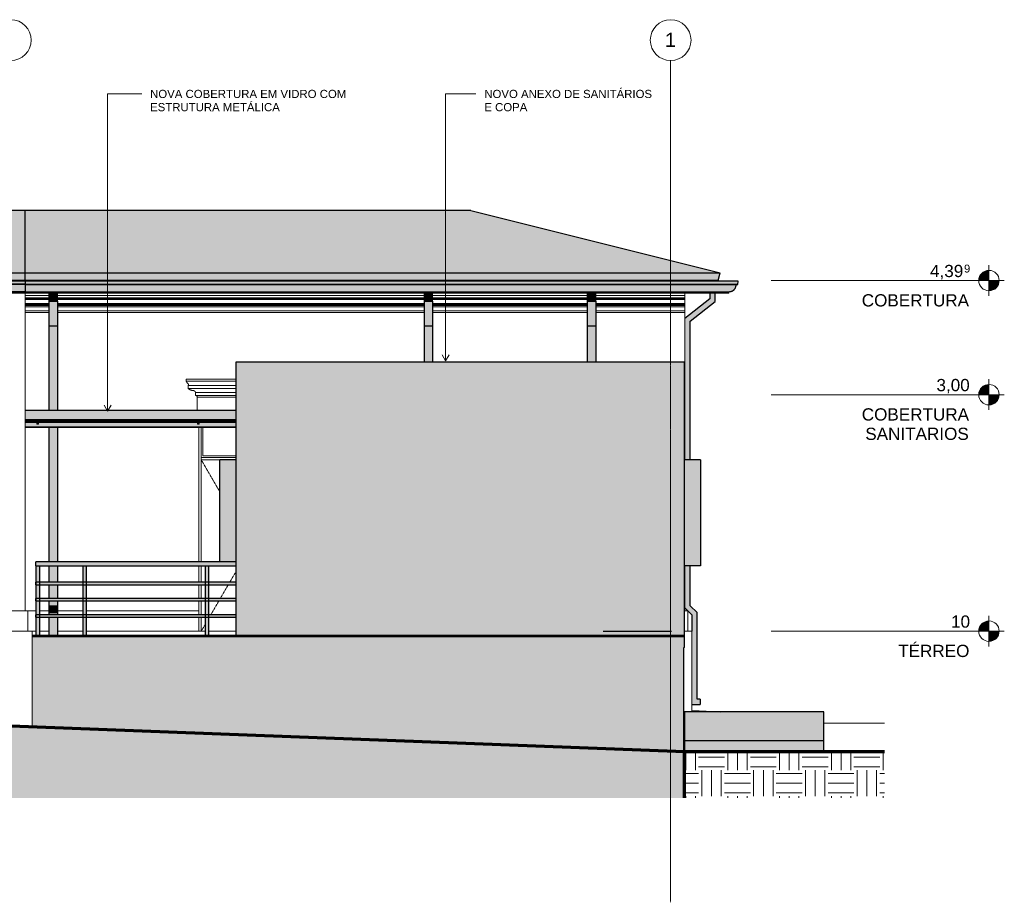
# Model space of a CAD drawing. Header units: millimetres. Extents: x -5998 to 66929, y -2295 to 9220.
# Tile 19 of 29: x 21914 to 33987, y -2295 to 8528. Entities that reach past the tile are written whole.
import ezdxf

# ---------------------------------------------------------------- set-up
doc = ezdxf.new("R2010")
doc.units = ezdxf.units.MM
doc.linetypes.add('_Tracejado pequeno', pattern=[2.25, 1.5, -0.75])
doc.linetypes.add('_Traço - ponto', pattern=[16, 12, -2, 0, -2])
for name, color, linetype, lineweight in [('A-DETL', 90, 'Continuous', 25), ('A-DOOR', 31, 'Continuous', 18), ('A-DOOR-HDLN', 31, '_Tracejado pequeno', 18), ('A-FLOR', 192, 'Continuous', 25), ('A-FLOR-HRAL', 11, 'Continuous', 25), ('A-FLOR-LEVL', 51, 'Continuous', 9), ('A-FLOR-PATT', 8, 'Continuous', 25), ('A-GENM', 13, 'Continuous', 18), ('A-GLAZ', 151, 'Continuous', 18), ('A-GLAZ-CURT', 52, 'Continuous', 25), ('A-GLAZ-CWMG', 51, 'Continuous', 25), ('A-ROOF', 132, 'Continuous', 25), ('A-ROOF-OTLN', 132, 'Continuous', 18), ('A-ROOF-PATT', 132, 'Continuous', 25), ('A-WALL', 113, 'Continuous', 18), ('A-WALL-PATT', 111, 'Continuous', 25), ('G-ANNO-TEXT', 231, 'Continuous', 9), ('S-GRID', 1, 'Continuous', 9), ('S-GRID-IDEN', 1, 'Continuous', 9)]:
    doc.layers.add(name, color=color, linetype=linetype, lineweight=lineweight)
doc.styles.add('Arial', font='arial.ttf', dxfattribs={"height": 150})
doc.styles.add('Arial_1', font='arial.ttf', dxfattribs={"height": 97.483633})
doc.styles.add('Arial_2', font='arial.ttf', dxfattribs={"height": 175})
doc.styles.add('Arial_3', font='arial.ttf', dxfattribs={"height": 100})
pattern_1 = [(0, (11188.6, 0), (317.5, 317.5), [317.5, -317.5]), (0, (11188.6, 119.06), (317.5, 317.5), [317.5, -317.5]), (0, (11188.6, 238.12), (317.5, 317.5), [317.5, -317.5]), (90, (11228.27, 277.8), (-317.5, 317.5), [317.5, -317.5]), (90, (11347.34, 277.8), (-317.5, 317.5), [317.5, -317.5]), (90, (11466.4, 277.8), (-317.5, 317.5), [317.5, -317.5])]

# ---------------------------------------------------------------- blocks, each defined once
blk = doc.blocks.new('porta dupla - P01 - 1_28 x 2_60 m-4336729-ELEVAÇÃO 3 - MANTER _ CONSTRUIR')
at = {"layer": 'A-DOOR'}
for p, q in [((24141, 1880), (24141, 3530)), ((24161, 3530), (24161, 3180)), ((24566, 3160), (24141, 3160)), ((24566, 3180), (24161, 3180)), ((24141, 3130), (24368, 3130)), ((24141, 1630), (24141, 1830)), ((24141, 1430), (24141, 1600)), ((24141, 1230), (24141, 1400)), ((24141, 1030), (24141, 1200))]:
    blk.add_line(p, q, dxfattribs=at)
at = {"layer": 'A-DOOR-HDLN'}
for p, q in [((24141, 3130), (24368, 3130)), ((24141, 3130), (24368, 2739)), ((24566, 1761), (24490, 1630)), ((24472, 1600), (24373, 1430)), ((24356, 1400), (24257, 1230)), ((24191, 1116), (24141, 1030)), ((24240, 1200), (24231, 1185))]:
    blk.add_line(p, q, dxfattribs=at)
blk = doc.blocks.new('Janela branca translucida - JN2 - Janela branca translucida-4332272-ELEVAÇÃO 3 - MANTER _ CONSTRUIR')
at = {"layer": 'A-GLAZ', "lineweight": 25}
blk.add_hatch(color=9, dxfattribs=at).paths.add_polyline_path([(30112, 1830), (30263, 1830), (30263, 3130), (30066, 3130), (30066, 1830)], flags=0)
at = {"layer": 'A-GLAZ', "color": 5, "lineweight": 25}
for p, q in [((30263, 3130), (30066, 3130)), ((30263, 3130), (30263, 1830)), ((30263, 1830), (30066, 1830))]:
    blk.add_line(p, q, dxfattribs=at)
blk = doc.blocks.new('Janela branca translucida - JN2 - Janela branca translucida-4332271-ELEVAÇÃO 3 - MANTER _ CONSTRUIR')
at = {"layer": 'A-GLAZ', "lineweight": 25}
blk.add_hatch(color=9, dxfattribs=at).paths.add_polyline_path([(24395, 1880), (24566, 1880), (24566, 3130), (24368, 3130), (24368, 1880)], flags=0)
at = {"layer": 'A-GLAZ', "color": 5, "lineweight": 25}
for p in [(24368, 1880), (24566, 3130)]:
    blk.add_line(p, (24368, 3130), dxfattribs=at)
blk = doc.blocks.new('Railing - 4 cm-3948223-ELEVAÇÃO 3 - MANTER _ CONSTRUIR')
at = {"layer": 'A-FLOR-HRAL'}
for points in [[(9143, 1030), (9148, 1030), (9148, 1880), (9128, 1880), (9129, 1680), (9130, 1679), (9135, 1671), (9136, 1668), (9136, 1665), (9135, 1659), (9134, 1658), (9128, 1650), (9128, 1480), (9130, 1479), (9135, 1471), (9136, 1469), (9136, 1465), (9135, 1459), (9133, 1456), (9128, 1450), (9128, 1280), (9130, 1279), (9135, 1271), (9136, 1269), (9136, 1265), (9135, 1259), (9134, 1257), (9128, 1250), (9128, 1030), (9138, 1030)], [(9153, 1030), (9168, 1030), (9168, 1250), (9167, 1251), (9162, 1259), (9161, 1262), (9161, 1265), (9162, 1271), (9163, 1272), (9168, 1280), (9168, 1450), (9167, 1451), (9162, 1459), (9161, 1461), (9161, 1465), (9162, 1471), (9164, 1474), (9168, 1480), (9168, 1650), (9167, 1651), (9162, 1659), (9161, 1661), (9161, 1665), (9162, 1671), (9163, 1673), (9168, 1680), (9168, 1880), (9148, 1880), (9148, 1030)]]:
    blk.add_hatch(color=9, dxfattribs=at).paths.add_polyline_path(points, flags=0)
at = {"layer": 'A-FLOR-HRAL', "color": 5}
for p, q in [((9128, 1880), (9128, 1030)), ((9148, 1880), (9128, 1880)), ((9168, 1880), (9148, 1880)), ((9168, 1030), (9168, 1880))]:
    blk.add_line(p, q, dxfattribs=at)
blk = doc.blocks.new('Railing - Railing-4018205-ELEVAÇÃO 3 - MANTER _ CONSTRUIR')
at = {"layer": 'A-FLOR-HRAL'}
for points in [[(24094, 1855), (24566, 1855), (24566, 1880), (22111, 1880), (22111, 1855), (23492, 1855)], [(24566, 1830), (24566, 1855), (22111, 1855), (22111, 1830), (24395, 1830)]]:
    blk.add_hatch(color=9, dxfattribs=at).paths.add_polyline_path(points, flags=0)
h = blk.add_hatch(color=9, dxfattribs=at)
h.paths.add_polyline_path([(22111, 1615), (22124, 1615), (22123, 1619), (22122, 1623), (22116, 1630), (22111, 1629), (22111, 1619)], flags=0)
h.paths.add_polyline_path([(22288, 1615), (22699, 1615), (22698, 1619), (22697, 1623), (22691, 1630), (22155, 1629), (22150, 1622), (22149, 1619), (22148, 1615)], flags=0)
h.paths.add_polyline_path([(22723, 1615), (24199, 1615), (24198, 1620), (24196, 1623), (24191, 1630), (22730, 1629), (22725, 1622), (22724, 1618)], flags=0)
h.paths.add_polyline_path([(24566, 1615), (24566, 1630), (24230, 1629), (24224, 1620), (24224, 1619), (24223, 1615), (24395, 1615)], flags=0)
h = blk.add_hatch(color=9, dxfattribs=at)
h.paths.add_polyline_path([(24566, 1600), (24566, 1615), (24223, 1615), (24224, 1611), (24225, 1607), (24231, 1600), (24395, 1600)], flags=0)
h.paths.add_polyline_path([(23793, 1600), (24192, 1601), (24197, 1608), (24198, 1612), (24199, 1615), (22723, 1615), (22724, 1610), (22726, 1607), (22731, 1600), (23492, 1600)], flags=0)
h.paths.add_polyline_path([(22111, 1600), (22117, 1601), (22122, 1607), (22123, 1611), (22124, 1615), (22111, 1615), (22111, 1601)], flags=0)
h.paths.add_polyline_path([(22156, 1600), (22692, 1601), (22698, 1610), (22698, 1611), (22699, 1615), (22148, 1615), (22149, 1611), (22150, 1607), (22155, 1601)], flags=0)
h = blk.add_hatch(color=9, dxfattribs=at)
h.paths.add_polyline_path([(22111, 1415), (22124, 1415), (22123, 1419), (22122, 1423), (22116, 1430), (22111, 1429), (22111, 1419)], flags=0)
h.paths.add_polyline_path([(22890, 1415), (24199, 1415), (24198, 1420), (24196, 1423), (24191, 1430), (22730, 1429), (22725, 1422), (22724, 1418), (22723, 1415), (22740, 1415)], flags=0)
h.paths.add_polyline_path([(24223, 1415), (24566, 1415), (24566, 1430), (24230, 1429), (24224, 1420), (24224, 1419), (24223, 1416)], flags=0)
h.paths.add_polyline_path([(22699, 1415), (22698, 1419), (22697, 1423), (22691, 1430), (22155, 1429), (22150, 1422), (22149, 1419), (22148, 1415), (22664, 1415)], flags=0)
h = blk.add_hatch(color=9, dxfattribs=at)
h.paths.add_polyline_path([(24566, 1400), (24566, 1415), (24223, 1415), (24224, 1411), (24225, 1407), (24231, 1400), (24545, 1400)], flags=0)
h.paths.add_polyline_path([(22111, 1400), (22117, 1401), (22122, 1407), (22123, 1411), (22124, 1415), (22111, 1415), (22111, 1401)], flags=0)
h.paths.add_polyline_path([(22156, 1400), (22692, 1401), (22698, 1410), (22698, 1411), (22699, 1415), (22148, 1415), (22149, 1411), (22150, 1407), (22155, 1401)], flags=0)
h.paths.add_polyline_path([(22731, 1400), (24192, 1401), (24197, 1408), (24198, 1412), (24199, 1415), (22723, 1415), (22724, 1410), (22726, 1407), (22730, 1400)], flags=0)
h = blk.add_hatch(color=9, dxfattribs=at)
h.paths.add_polyline_path([(22111, 1215), (22124, 1215), (22123, 1219), (22122, 1223), (22116, 1230), (22111, 1229), (22111, 1219)], flags=0)
h.paths.add_polyline_path([(24223, 1215), (24566, 1215), (24566, 1230), (24230, 1229), (24224, 1220), (24224, 1219), (24223, 1216)], flags=0)
h.paths.add_polyline_path([(22288, 1215), (22699, 1215), (22698, 1219), (22697, 1223), (22691, 1230), (22155, 1229), (22150, 1222), (22149, 1219), (22148, 1215)], flags=0)
h.paths.add_polyline_path([(22740, 1215), (24199, 1215), (24198, 1220), (24196, 1223), (24191, 1230), (22730, 1229), (22725, 1222), (22724, 1218), (22723, 1215)], flags=0)
h = blk.add_hatch(color=9, dxfattribs=at)
h.paths.add_polyline_path([(24566, 1200), (24566, 1215), (24223, 1215), (24224, 1211), (24225, 1207), (24231, 1200), (24545, 1200)], flags=0)
h.paths.add_polyline_path([(22111, 1200), (22117, 1201), (22122, 1207), (22123, 1211), (22124, 1215), (22111, 1215), (22111, 1201)], flags=0)
h.paths.add_polyline_path([(22156, 1200), (22692, 1201), (22698, 1210), (22698, 1211), (22699, 1215), (22148, 1215), (22149, 1211), (22150, 1207), (22155, 1201)], flags=0)
h.paths.add_polyline_path([(22731, 1200), (24192, 1201), (24197, 1208), (24198, 1212), (24199, 1215), (22723, 1215), (22724, 1210), (22726, 1207), (22730, 1200)], flags=0)
at = {"layer": 'A-FLOR-HRAL', "color": 5}
for p, q in [((24566, 1880), (22111, 1880)), ((22111, 1855), (22111, 1880)), ((22111, 1830), (22111, 1855)), ((22111, 1830), (24566, 1830)), ((22134, 1630), (22111, 1630)), ((22111, 1615), (22111, 1630)), ((22111, 1600), (22111, 1615)), ((22111, 1600), (22134, 1600)), ((22709, 1630), (22138, 1630)), ((22138, 1600), (22709, 1600)), ((24209, 1630), (22713, 1630)), ((22713, 1600), (24209, 1600)), ((24566, 1630), (24213, 1630)), ((24213, 1600), (24566, 1600)), ((22134, 1430), (22111, 1430)), ((22111, 1415), (22111, 1430)), ((22111, 1400), (22111, 1415)), ((22111, 1400), (22134, 1400)), ((22709, 1430), (22138, 1430)), ((22138, 1400), (22709, 1400)), ((24209, 1430), (22713, 1430)), ((22713, 1400), (24209, 1400)), ((24566, 1430), (24213, 1430)), ((24213, 1400), (24566, 1400)), ((22134, 1230), (22111, 1230)), ((22111, 1215), (22111, 1230)), ((22111, 1200), (22111, 1215)), ((22709, 1230), (22138, 1230)), ((24209, 1230), (22713, 1230)), ((24566, 1230), (24213, 1230)), ((22111, 1200), (22134, 1200)), ((22138, 1200), (22709, 1200)), ((22713, 1200), (24209, 1200)), ((24213, 1200), (24566, 1200))]:
    blk.add_line(p, q, dxfattribs=at)
at = {"extrusion": (0, 0, -1), "zscale": -1}
for p in [(-31284, -50), (-31859, -50), (-33359, -50)]:
    blk.add_blockref('Railing - 4 cm-3948223-ELEVAÇÃO 3 - MANTER _ CONSTRUIR', p, dxfattribs=at)
blk = doc.blocks.new('System Panel - Vidro 2cm escuro2-4253585-ELEVAÇÃO 3 - MANTER _ CONSTRUIR')
at = {"layer": 'A-GLAZ-CURT'}
blk.add_hatch(color=9, dxfattribs=at).paths.add_polyline_path([(24395, 3593), (24566, 3593), (24566, 3611), (24116, 3611), (24116, 3593)], flags=0)
at = {"layer": 'A-GLAZ-CURT', "color": 5}
blk.add_line((24116, 3593), (24566, 3593), dxfattribs=at)
blk = doc.blocks.new('System Panel - Vidro 2cm escuro2-V7-ELEVAÇÃO 3 - MANTER _ CONSTRUIR')
at = {"layer": 'A-GLAZ-CURT'}
blk.add_hatch(color=9, dxfattribs=at).paths.add_polyline_path([(22146, 3593), (24096, 3593), (24096, 3611), (22146, 3611)], flags=0)
at = {"layer": 'A-GLAZ-CURT', "color": 5}
blk.add_line((22146, 3593), (24096, 3593), dxfattribs=at)
blk = doc.blocks.new('System Panel - Vidro 2cm escuro2-V8-ELEVAÇÃO 3 - MANTER _ CONSTRUIR')
at = {"layer": 'A-GLAZ-CURT'}
blk.add_hatch(color=9, dxfattribs=at).paths.add_polyline_path([(21981, 3593), (22126, 3593), (22126, 3611), (21981, 3611)], flags=0)
at = {"layer": 'A-GLAZ-CURT', "color": 5}
blk.add_line((21981, 3593), (22126, 3593), dxfattribs=at)
blk = doc.blocks.new('Rectangular Mullion - 6x12 cm metal-4024690-ELEVAÇÃO 3 - MANTER _ CONSTRUIR')
at = {"layer": 'A-GLAZ-CWMG'}
for points in [[(24106, 3533), (24566, 3533), (24566, 3593), (24116, 3593), (24116, 3568), (24106, 3568)], [(24395, 3530), (24566, 3530), (24566, 3533), (24106, 3533), (24106, 3530)]]:
    blk.add_hatch(color=9, dxfattribs=at).paths.add_polyline_path(points, flags=0)
at = {"layer": 'A-GLAZ-CWMG', "color": 5}
for p, q in [((24566, 3533), (24106, 3533)), ((24106, 3530), (24566, 3530))]:
    blk.add_line(p, q, dxfattribs=at)
blk = doc.blocks.new('Rectangular Mullion - 6x12 cm metal-V9-ELEVAÇÃO 3 - MANTER _ CONSTRUIR')
at = {"layer": 'A-GLAZ-CWMG'}
for points in [[(22136, 3533), (24106, 3533), (24106, 3568), (24096, 3568), (24096, 3593), (22146, 3593), (22146, 3568), (22136, 3568)], [(23492, 3530), (24106, 3530), (24106, 3533), (22136, 3533), (22136, 3530), (22890, 3530)]]:
    blk.add_hatch(color=9, dxfattribs=at).paths.add_polyline_path(points, flags=0)
at = {"layer": 'A-GLAZ-CWMG', "color": 5}
for p, q in [((24106, 3533), (22136, 3533)), ((22136, 3530), (24106, 3530))]:
    blk.add_line(p, q, dxfattribs=at)
blk = doc.blocks.new('Rectangular Mullion - 6x12 cm metal-V10-ELEVAÇÃO 3 - MANTER _ CONSTRUIR')
at = {"layer": 'A-GLAZ-CWMG'}
for points in [[(22136, 3533), (22136, 3568), (22126, 3568), (22126, 3593), (21981, 3593), (21981, 3533), (22126, 3533)], [(21981, 3530), (22136, 3530), (22136, 3533), (21981, 3533)]]:
    blk.add_hatch(color=9, dxfattribs=at).paths.add_polyline_path(points, flags=0)
at = {"layer": 'A-GLAZ-CWMG', "color": 5}
for p, q in [((22136, 3533), (21981, 3533)), ((21981, 3530), (22136, 3530))]:
    blk.add_line(p, q, dxfattribs=at)
blk = doc.blocks.new('Rectangular Mullion - 6x12 cm metal-4024691-ELEVAÇÃO 3 - MANTER _ CONSTRUIR')
at = {"layer": 'A-GLAZ-CWMG'}
for points in [[(24169, 3622), (24566, 3622), (24566, 3742), (24106, 3742), (24106, 3622)], [(24244, 3620), (24566, 3620), (24566, 3622), (24106, 3622), (24106, 3620), (24169, 3620)]]:
    blk.add_hatch(color=9, dxfattribs=at).paths.add_polyline_path(points, flags=0)
at = {"layer": 'A-GLAZ-CWMG', "color": 5}
for p, q in [((24106, 3742), (24566, 3742)), ((24566, 3622), (24106, 3622)), ((24106, 3620), (24566, 3620))]:
    blk.add_line(p, q, dxfattribs=at)
blk = doc.blocks.new('Rectangular Mullion - 6x12 cm metal-V11-ELEVAÇÃO 3 - MANTER _ CONSTRUIR')
at = {"layer": 'A-GLAZ-CWMG'}
for points in [[(23492, 3622), (24106, 3622), (24106, 3742), (22136, 3742), (22136, 3622), (22890, 3622)], [(24094, 3620), (24106, 3620), (24106, 3622), (22136, 3622), (22136, 3620), (23492, 3620)]]:
    blk.add_hatch(color=9, dxfattribs=at).paths.add_polyline_path(points, flags=0)
at = {"layer": 'A-GLAZ-CWMG', "color": 5}
for p, q in [((22136, 3742), (24106, 3742)), ((24106, 3622), (22136, 3622)), ((22136, 3620), (24106, 3620))]:
    blk.add_line(p, q, dxfattribs=at)
blk = doc.blocks.new('Rectangular Mullion - 6x12 cm metal-V12-ELEVAÇÃO 3 - MANTER _ CONSTRUIR')
at = {"layer": 'A-GLAZ-CWMG'}
for points in [[(22136, 3622), (22136, 3742), (21981, 3742), (21981, 3622)], [(22136, 3620), (22136, 3622), (21981, 3622), (21981, 3620)]]:
    blk.add_hatch(color=9, dxfattribs=at).paths.add_polyline_path(points, flags=0)
at = {"layer": 'A-GLAZ-CWMG', "color": 5}
for p, q in [((21981, 3742), (22136, 3742)), ((22136, 3622), (21981, 3622)), ((21981, 3620), (22136, 3620))]:
    blk.add_line(p, q, dxfattribs=at)
blk = doc.blocks.new('Rectangular Mullion - 2x5 cm metal-4024694-ELEVAÇÃO 3 - MANTER _ CONSTRUIR')
at = {"layer": 'A-GLAZ-CWMG'}
for points in [[(24244, 3611), (24566, 3611), (24566, 3620), (24106, 3620), (24106, 3611), (24169, 3611)], [(24244, 3611), (24566, 3611), (24566, 3611), (24106, 3611), (24106, 3611), (24169, 3611)]]:
    blk.add_hatch(color=9, dxfattribs=at).paths.add_polyline_path(points, flags=0)
at = {"layer": 'A-GLAZ-CWMG', "color": 5}
for p, q in [((24566, 3611), (24106, 3611)), ((24106, 3611), (24566, 3611))]:
    blk.add_line(p, q, dxfattribs=at)
blk = doc.blocks.new('Rectangular Mullion - 2x5 cm metal-V13-ELEVAÇÃO 3 - MANTER _ CONSTRUIR')
at = {"layer": 'A-GLAZ-CWMG'}
for points in [[(23492, 3611), (24106, 3611), (24106, 3620), (22136, 3620), (22136, 3611), (22890, 3611)], [(24094, 3611), (24106, 3611), (24106, 3611), (22136, 3611), (22136, 3611), (23492, 3611)]]:
    blk.add_hatch(color=9, dxfattribs=at).paths.add_polyline_path(points, flags=0)
at = {"layer": 'A-GLAZ-CWMG', "color": 5}
for p, q in [((24106, 3611), (22136, 3611)), ((22136, 3611), (24106, 3611))]:
    blk.add_line(p, q, dxfattribs=at)
blk = doc.blocks.new('Rectangular Mullion - 2x5 cm metal-V14-ELEVAÇÃO 3 - MANTER _ CONSTRUIR')
at = {"layer": 'A-GLAZ-CWMG'}
for points in [[(22136, 3611), (22136, 3620), (21981, 3620), (21981, 3611)], [(22136, 3611), (22136, 3611), (21981, 3611), (21981, 3611)]]:
    blk.add_hatch(color=9, dxfattribs=at).paths.add_polyline_path(points, flags=0)
at = {"layer": 'A-GLAZ-CWMG', "color": 5}
for p, q in [((22136, 3611), (21981, 3611)), ((21981, 3611), (22136, 3611))]:
    blk.add_line(p, q, dxfattribs=at)
blk = doc.blocks.new('Rectangular Mullion - 2x5 cm metal-4019206-ELEVAÇÃO 3 - MANTER _ CONSTRUIR')
at = {"layer": 'A-GLAZ-CWMG'}
blk.add_hatch(color=9, dxfattribs=at).paths.add_polyline_path([(24096, 3568), (24116, 3568), (24116, 3611), (24096, 3611), (24096, 3603)], flags=0)
at = {"layer": 'A-GLAZ-CWMG', "color": 5}
for p, q in [((24096, 3611), (24116, 3611)), ((24096, 3611), (24096, 3568)), ((24116, 3568), (24096, 3568)), ((24116, 3568), (24116, 3611))]:
    blk.add_line(p, q, dxfattribs=at)
blk = doc.blocks.new('ornamento esquadrias - ornamento esquadrias-V16-ELEVAÇÃO 3 - MANTER _ CONSTRUIR')
at = {"layer": 'A-GENM'}
for p, q in [((24566, 4119), (23956, 4119)), ((23956, 4119), (23956, 4094)), ((24566, 4094), (23956, 4094)), ((23956, 4094), (24566, 4094)), ((23981, 4044), (24566, 4044)), ((24566, 4044), (23981, 4044)), ((23981, 4044), (23981, 4004)), ((24566, 4004), (23981, 4004)), ((23981, 4004), (24566, 4004)), ((24071, 3957), (24566, 3957)), ((24566, 3957), (24071, 3957)), ((24071, 3957), (24071, 3922)), ((24566, 3922), (24071, 3922)), ((24071, 3922), (24566, 3922)), ((24566, 3899), (24091, 3899)), ((24091, 3899), (24091, 3742)), ((24091, 3899), (24566, 3899))]:
    blk.add_line(p, q, dxfattribs=at)
for points, knots in [([(23975, 4067), (23973, 4069), (23971, 4071), (23968, 4075), (23967, 4077), (23965, 4078), (23964, 4080), (23963, 4082), (23962, 4083), (23961, 4085), (23960, 4087), (23959, 4088), (23958, 4090), (23957, 4092), (23957, 4093), (23957, 4094), (23956, 4094), (23956, 4094)], [0, 0, 0, 0, 0.142857, 0.214286, 0.285714, 0.321429, 0.357143, 0.428571, 0.464286, 0.5, 0.571429, 0.625, 0.678571, 0.785714, 0.839286, 0.892857, 1, 1, 1, 1]), ([(23981, 4044), (23981, 4044), (23982, 4044), (23982, 4046), (23983, 4048), (23984, 4052), (23984, 4055), (23983, 4058), (23982, 4059), (23982, 4060), (23981, 4062), (23980, 4063), (23978, 4065), (23976, 4066), (23975, 4067)], [0, 0, 0, 0, 0.125, 0.25, 0.375, 0.5, 0.625, 0.6875, 0.71875, 0.75, 0.8125, 0.84375, 0.875, 1, 1, 1, 1]), ([(23981, 4004), (23983, 4003), (23987, 4000), (23991, 3997), (23995, 3995), (24000, 3992), (24004, 3990), (24008, 3988), (24013, 3987), (24021, 3984), (24029, 3982), (24034, 3982)], [-1, -1, -1, -1, -0.875, -0.75, -0.6875, -0.625, -0.5, -0.4375, -0.375, -0.25, 0, 0, 0, 0]), ([(24034, 3982), (24036, 3982), (24040, 3982), (24046, 3981), (24049, 3980), (24051, 3979), (24053, 3978), (24055, 3977), (24057, 3976), (24058, 3975), (24060, 3973), (24061, 3972), (24063, 3971), (24064, 3969), (24066, 3967), (24069, 3963), (24070, 3960), (24071, 3957)], [-1, -1, -1, -1, -0.833333, -0.75, -0.666667, -0.625, -0.583333, -0.541667, -0.5, -0.458333, -0.416667, -0.375, -0.333333, -0.291667, -0.25, -0.166667, 0, 0, 0, 0]), ([(24071, 3922), (24072, 3922), (24074, 3922), (24075, 3921), (24077, 3920), (24078, 3920), (24079, 3919), (24080, 3918), (24081, 3918), (24082, 3917), (24082, 3917), (24083, 3916), (24084, 3915), (24085, 3914), (24086, 3913), (24087, 3912), (24087, 3911), (24088, 3910), (24089, 3908), (24089, 3907), (24091, 3904), (24091, 3901), (24091, 3899)], [-1, -1, -1, -1, -0.916667, -0.875, -0.833333, -0.791667, -0.75, -0.708333, -0.666667, -0.645833, -0.625, -0.583333, -0.541667, -0.5, -0.458333, -0.416667, -0.375, -0.333333, -0.291667, -0.25, -0.166667, 0, 0, 0, 0])]:
    blk.add_open_spline(points, degree=3, knots=knots, dxfattribs=at)
blk = doc.blocks.new('Generic Models 1 - Generic Models 24-4258923-ELEVAÇÃO 3 - MANTER _ CONSTRUIR')
at = {"layer": 'A-GENM', "lineweight": 25}
for points in [[(22377, 5078), (22377, 5174), (22277, 5174), (22277, 5078), (22363, 5078)], [(22377, 4774), (22377, 5078), (22277, 5078), (22277, 4774), (22288, 4774)], [(26977, 5078), (26977, 5174), (26877, 5174), (26877, 5078), (26952, 5078)], [(26977, 4774), (26977, 5078), (26877, 5078), (26877, 4774)], [(28977, 5078), (28977, 5174), (28877, 5174), (28877, 5078), (28908, 5078)], [(28908, 4774), (28977, 4774), (28977, 5078), (28877, 5078), (28877, 4774)], [(26977, 4329), (26977, 4774), (26877, 4774), (26877, 4329)], [(28908, 4329), (28977, 4329), (28977, 4774), (28877, 4774), (28877, 4329)], [(22377, 1257), (22377, 1342), (22277, 1342), (22277, 1257), (22288, 1257)]]:
    blk.add_hatch(color=9, dxfattribs=at).paths.add_polyline_path(points, flags=0)
h = blk.add_hatch(color=9, dxfattribs=at)
h.paths.add_polyline_path([(30156, 130), (30256, 130), (30256, 195), (30221, 195), (30221, 1257), (30136, 1342), (30136, 1830), (30071, 1830), (30071, 1315), (30156, 1230), (30156, 1030)], flags=0)
h.paths.add_polyline_path([(30071, 3130), (30136, 3130), (30136, 4833), (30440, 5072), (30440, 5174), (30375, 5174), (30375, 5104), (30071, 4864), (30071, 3331)], flags=0)
h = blk.add_hatch(color=9, dxfattribs=at)
h.paths.add_polyline_path([(22277, 1342), (22377, 1342), (22377, 1400), (22277, 1400)], flags=0)
h.paths.add_polyline_path([(22277, 1430), (22377, 1430), (22377, 1600), (22277, 1600)], flags=0)
h.paths.add_polyline_path([(22277, 1630), (22377, 1630), (22377, 1830), (22277, 1830), (22277, 1701)], flags=0)
h.paths.add_polyline_path([(22288, 1880), (22377, 1880), (22377, 3530), (22277, 3530), (22277, 1880)], flags=0)
h.paths.add_polyline_path([(22377, 3742), (22377, 4774), (22277, 4774), (22277, 3742)], flags=0)
h = blk.add_hatch(color=9, dxfattribs=at)
h.paths.add_polyline_path([(22288, 980), (22377, 980), (22377, 1200), (22277, 1200), (22277, 980)], flags=0)
h.paths.add_polyline_path([(22277, 1230), (22377, 1230), (22377, 1257), (22277, 1257)], flags=0)
at = {"layer": 'A-GENM', "color": 5, "lineweight": 25}
for p, q in [((22277, 5078), (22277, 5174)), ((22277, 5078), (22377, 5078)), ((22277, 4774), (22277, 5078)), ((22377, 5078), (22377, 5174)), ((22377, 5078), (22377, 4774)), ((26877, 5078), (26877, 5174)), ((26877, 5078), (26977, 5078)), ((26877, 4774), (26877, 5078)), ((26977, 5078), (26977, 5174)), ((26977, 5078), (26977, 4774)), ((28877, 5078), (28877, 5174)), ((28877, 5078), (28977, 5078)), ((28877, 4774), (28877, 5078)), ((28977, 5078), (28977, 5174)), ((28977, 5078), (28977, 4774)), ((30375, 5104), (30071, 4864)), ((30136, 4833), (30440, 5072)), ((30375, 5174), (30375, 5104)), ((30440, 5072), (30440, 5174)), ((30136, 3130), (30136, 4833)), ((22277, 4774), (22377, 4774)), ((22277, 3742), (22277, 4774)), ((22377, 4774), (22377, 3742)), ((26877, 4774), (26977, 4774)), ((26877, 4329), (26877, 4774)), ((26977, 4774), (26977, 4329)), ((28877, 4774), (28977, 4774)), ((28877, 4329), (28877, 4774)), ((28977, 4774), (28977, 4329)), ((22277, 1880), (22277, 3530)), ((22377, 3530), (22377, 1880)), ((22277, 1630), (22277, 1830)), ((22377, 1830), (22377, 1630)), ((30136, 1342), (30136, 1830)), ((22277, 1430), (22277, 1600)), ((22377, 1600), (22377, 1430)), ((22277, 1342), (22277, 1400)), ((22277, 1342), (22377, 1342)), ((22277, 1257), (22277, 1342)), ((22377, 1400), (22377, 1342)), ((22377, 1342), (22377, 1257)), ((30221, 1257), (30136, 1342)), ((22277, 1257), (22377, 1257)), ((22277, 1230), (22277, 1257)), ((22377, 1257), (22377, 1230)), ((30071, 1315), (30156, 1230)), ((30156, 1230), (30156, 1030)), ((30221, 195), (30221, 1257)), ((22277, 980), (22277, 1200)), ((22377, 1200), (22377, 980)), ((30156, 130), (30256, 130)), ((30256, 195), (30221, 195)), ((30256, 195), (30256, 130))]:
    blk.add_line(p, q, dxfattribs=at)
blk = doc.blocks.new('ORNAMENTO SUPERIOR - ORNAMENTO SUPERIOR-4323885-ELEVAÇÃO 3 - MANTER _ CONSTRUIR')
at = {"layer": 'A-GENM'}
for p, q in [((30071, 5329), (30071, 5323)), ((21981, 5147), (22277, 5147)), ((21981, 5117), (22277, 5117)), ((21981, 5107), (22277, 5107)), ((21981, 5097), (22277, 5097)), ((22377, 5147), (26877, 5147)), ((22377, 5117), (26877, 5117)), ((22377, 5107), (26877, 5107)), ((22377, 5097), (26877, 5097)), ((26977, 5147), (28877, 5147)), ((26977, 5117), (28877, 5117)), ((26977, 5107), (28877, 5107)), ((26977, 5097), (28877, 5097)), ((28977, 5147), (30071, 5147)), ((28977, 5117), (30071, 5117)), ((28977, 5107), (30071, 5107)), ((28977, 5097), (30071, 5097)), ((30071, 5174), (30071, 5147)), ((30071, 5147), (30071, 5117)), ((30071, 5117), (30071, 5107)), ((30071, 5107), (30071, 5097)), ((30071, 5097), (30071, 5047)), ((21981, 5047), (22277, 5047)), ((21981, 5042), (22277, 5042)), ((21981, 5032), (22277, 5032)), ((21981, 5024), (22277, 5024)), ((21981, 5009), (22277, 5009)), ((21981, 4959), (22277, 4959)), ((22377, 5047), (26877, 5047)), ((22377, 5042), (26877, 5042)), ((22377, 5032), (26877, 5032)), ((22377, 5024), (26877, 5024)), ((22377, 5009), (26877, 5009)), ((22377, 4959), (26877, 4959)), ((26977, 5047), (28877, 5047)), ((26977, 5042), (28877, 5042)), ((26977, 5032), (28877, 5032)), ((26977, 5024), (28877, 5024)), ((26977, 5009), (28877, 5009)), ((26977, 4959), (28877, 4959)), ((28977, 5047), (30071, 5047)), ((28977, 5042), (30071, 5042)), ((28977, 5032), (30071, 5032)), ((28977, 5024), (30071, 5024)), ((28977, 5009), (30071, 5009)), ((28977, 4959), (30071, 4959)), ((30071, 5047), (30071, 5042)), ((30071, 5042), (30071, 5032)), ((30071, 5032), (30071, 5024)), ((30071, 5024), (30071, 5009)), ((30071, 5009), (30071, 4959)), ((30071, 4959), (30071, 4939)), ((21981, 4939), (22277, 4939)), ((22377, 4939), (26877, 4939)), ((26977, 4939), (28877, 4939)), ((28977, 4939), (30071, 4939))]:
    blk.add_line(p, q, dxfattribs=at)
blk = doc.blocks.new('Embasamento - Embasamento-4325691-ELEVAÇÃO 3 - MANTER _ CONSTRUIR')
at = {"layer": 'A-GENM'}
for p, q in [((20457, 1280), (22016, 1280)), ((22016, 1280), (22016, 1030)), ((22116, 1280), (22016, 1280)), ((22277, 1280), (22156, 1280)), ((22691, 1280), (22377, 1280)), ((24111, 1280), (22731, 1280)), ((24111, 1280), (24111, 1230)), ((30066, 1280), (30106, 1280)), ((30106, 1030), (30106, 1280)), ((24111, 1200), (24111, 1030)), ((20457, 1030), (22066, 1030)), ((22066, 1030), (22066, -140)), ((22116, 1030), (22066, 1030)), ((22277, 1030), (22156, 1030)), ((22691, 1030), (22377, 1030)), ((24191, 1030), (22731, 1030)), ((24566, 1030), (24231, 1030)), ((30156, 1030), (30066, 1030)), ((30156, 40), (30156, 1030)), ((22066, -140), (21973, -140))]:
    blk.add_line(p, q, dxfattribs=at)
blk = doc.blocks.new('Level - M_Level Head ABNT-2835562-ELEVAÇÃO 3 - MANTER _ CONSTRUIR')
at = {"layer": 'A-FLOR-LEVL'}
h = blk.add_hatch(color=256, dxfattribs=at)
edge = h.paths.add_edge_path(flags=0)
edge.add_line((33799, 1030), (33674, 1030))
edge.add_arc((33799, 1030), 125, 90, 180, ccw=False)
edge.add_line((33799, 1155), (33799, 1030))
h = blk.add_hatch(color=256, dxfattribs=at)
edge = h.paths.add_edge_path(flags=0)
edge.add_arc((33799, 1030), 125, -90, 0, ccw=False)
edge.add_line((33799, 905), (33799, 1030))
edge.add_line((33799, 1030), (33924, 1030))
for p, q in [((33799, 1219), (33799, 844)), ((33799, 1030), (33799, 1155)), ((33606, 1030), (33987, 1030)), ((33674, 1030), (33799, 1030)), ((33924, 1030), (33799, 1030)), ((33799, 1030), (33799, 905))]:
    blk.add_line(p, q, dxfattribs=at)
blk.add_circle((33799, 1030), 125, dxfattribs=at)
for start, end in [(90, 180), (270, 0)]:
    blk.add_arc((33799, 1030), 125, start, end, dxfattribs=at)
blk = doc.blocks.new('Grid - Head Grid-11506-ELEVAÇÃO 3 - MANTER _ CONSTRUIR')
at = {"layer": 'S-GRID-IDEN'}
blk.add_circle((29896, 8278), 250, dxfattribs=at)

msp = doc.modelspace()

# ---------------------------------------------------------------- hatches: boundary and pattern name
at = {"layer": 'A-FLOR'}
for points in [[(24395, 960), (24566, 960), (24566, 980), (22066, 980), (22066, 960), (24094, 960)], [(26501, 960), (27246, 960), (27246, 980), (24723, 980), (24723, 960), (25899, 960)], [(29908, 960), (29908, 980), (27386, 980), (27386, 960), (28908, 960)], [(30066, 830), (30066, 960), (22066, 960), (22066, 830), (30056, 830)], [(30066, -100), (30066, 40), (30056, 40), (30056, -100)], [(30511, 40), (30156, 58), (30156, 40)], [(30066, -450), (31776, -450), (31776, -310), (30066, -310)]]:
    msp.add_hatch(color=254, dxfattribs=at).paths.add_polyline_path(points, flags=0)
at = {"layer": 'A-FLOR-PATT', "lineweight": 18}
h = msp.add_hatch(dxfattribs=at)
h.set_pattern_fill('FP_1', color=256, style=0, pattern_type=2)
h.set_pattern_definition(pattern_1)
h.paths.add_polyline_path([(-3349, -1015), (30066, -1015), (30066, -450), (-3349, 830), (-3349, 71)], flags=0)
at = {"layer": 'A-FLOR-PATT'}
msp.add_hatch(color=254, dxfattribs=at).paths.add_polyline_path([(30066, -310), (31776, -310), (31776, 40), (30066, 40)], flags=0)
at = {"layer": 'A-FLOR-PATT', "lineweight": 18}
h = msp.add_hatch(dxfattribs=at)
h.set_pattern_fill('FP_1', color=256, style=0, pattern_type=2)
h.set_pattern_definition(pattern_1)
h.paths.add_polyline_path([(32519, -1015), (32519, -450), (30066, -450), (30066, -1015), (30112, -1015)], flags=0)
at = {"layer": 'A-ROOF'}
for points in [[(9919, 5330), (21981, 5330), (21981, 5426), (9919, 5426), (9919, 5369)], [(21981, 5329), (30477, 5329), (30501, 5425), (21981, 5425), (21981, 5330)]]:
    msp.add_hatch(color=9, dxfattribs=at).paths.add_polyline_path(points, flags=0)
at = {"layer": 'A-ROOF-OTLN'}
for points in [[(15367, 5284), (21981, 5284), (21981, 5323), (9919, 5323), (9919, 5284), (15066, 5284)], [(30714, 5282), (30719, 5282), (30723, 5322), (21981, 5322), (21981, 5282), (30413, 5282)], [(21912, 5280), (21981, 5280), (21981, 5284), (9919, 5284), (9919, 5280), (21837, 5280)], [(20257, 5195), (21981, 5195), (21981, 5280), (9919, 5280), (9919, 5195), (20182, 5195)], [(21912, 5175), (21981, 5175), (21981, 5195), (9919, 5195), (9919, 5175), (21837, 5175)], [(26501, 5279), (30700, 5279), (30719, 5282), (21981, 5282), (21981, 5279), (26200, 5279)], [(22815, 5193), (30614, 5193), (30636, 5196), (30657, 5205), (30675, 5219), (30688, 5236), (30697, 5257), (30700, 5279), (21981, 5279), (21981, 5193), (22740, 5193)], [(30413, 5174), (30611, 5174), (30614, 5193), (21981, 5193), (21981, 5174), (30112, 5174)]]:
    msp.add_hatch(color=9, dxfattribs=at).paths.add_polyline_path(points, flags=0)
at = {"layer": 'A-ROOF-PATT'}
for points in [[(15969, 5426), (21981, 5426), (21981, 6194), (9919, 6194), (9919, 5426), (15668, 5426)], [(25899, 5425), (30501, 5425), (27445, 6189), (21981, 6189), (21981, 5425), (25598, 5425)]]:
    msp.add_hatch(color=9, dxfattribs=at).paths.add_polyline_path(points, flags=0)
at = {"layer": 'A-WALL'}
for points in [[(24696, 960), (24723, 960), (24723, 980), (24566, 980), (24566, 960), (24629, 960)], [(27386, 960), (27386, 980), (27246, 980), (27246, 960)], [(29908, 960), (30066, 960), (30066, 980), (29908, 980)], [(30056, -450), (30056, 830), (22066, 830), (22066, -144), (28908, -406)]]:
    msp.add_hatch(color=254, dxfattribs=at).paths.add_polyline_path(points, flags=0)
at = {"layer": 'A-WALL-PATT'}
for points in [[(24566, 3930), (29908, 3930), (29908, 4329), (24566, 4329), (24566, 4010)], [(30066, 3930), (30066, 4329), (29908, 4329), (29908, 3930)], [(24566, 980), (30066, 980), (30066, 3930), (24566, 3930), (24566, 1158)]]:
    msp.add_hatch(color=254, dxfattribs=at).paths.add_polyline_path(points, flags=0)

# ---------------------------------------------------------------- linework, layer by layer
at = {"layer": 'A-DETL', "color": 5}
msp.add_line((29068, 1030), (29908, 1030), dxfattribs=at)
at = {"layer": 'A-FLOR', "color": 5}
for p, q in [((22066, 980), (24566, 980)), ((24566, 960), (24566, 980)), ((30066, 960), (22066, 960)), ((30066, 830), (30066, 960)), ((30066, 830), (30056, 830)), ((31776, 40), (30056, 40)), ((30066, 40), (30066, -450)), ((30156, 58), (30511, 40)), ((31776, -450), (31776, 40)), ((30066, -100), (30056, -100)), ((30066, -310), (31776, -310))]:
    msp.add_line(p, q, dxfattribs=at)
at = {"layer": 'A-FLOR', "lineweight": 70}
for p, q in [((30066, -450), (-3349, 830)), ((30066, -1015), (30066, -450)), ((32519, -450), (30066, -450))]:
    msp.add_line(p, q, dxfattribs=at)
at = {"layer": 'A-FLOR', "lineweight": 18}
msp.add_line((31776, -100), (32519, -100), dxfattribs=at)
at = {"layer": 'A-FLOR-LEVL'}
for p, q in [((33799, 5329), (31127, 5329)), ((31127, 3930), (33799, 3930)), ((33799, 1030), (31127, 1030))]:
    msp.add_line(p, q, dxfattribs=at)
at = {"layer": 'A-ROOF', "color": 5}
for p, q in [((16133, 6194), (21981, 6194)), ((21981, 5330), (21981, 6194)), ((27445, 6189), (21981, 6189)), ((27445, 6189), (30501, 5425)), ((9919, 5426), (21981, 5426)), ((21981, 5330), (9919, 5330)), ((21981, 5425), (30501, 5425)), ((30477, 5329), (21981, 5329)), ((30477, 5329), (30501, 5425))]:
    msp.add_line(p, q, dxfattribs=at)
at = {"layer": 'A-ROOF-OTLN', "color": 5, "lineweight": 25}
for p, q in [((21981, 5324), (9919, 5324)), ((21981, 5324), (9919, 5324)), ((21981, 5323), (9919, 5323)), ((21981, 5324), (21981, 5175)), ((30718, 5323), (21981, 5323)), ((30507, 5323), (21981, 5323)), ((30723, 5322), (21981, 5322)), ((30723, 5322), (30718, 5323)), ((30719, 5282), (30723, 5322)), ((21981, 5284), (9919, 5284)), ((21981, 5280), (9919, 5280)), ((9919, 5195), (21981, 5195)), ((30719, 5282), (21981, 5282)), ((30700, 5279), (21981, 5279)), ((21981, 5193), (30614, 5193)), ((30611, 5174), (30614, 5193)), ((30700, 5279), (30719, 5282)), ((21981, 5175), (9919, 5175)), ((30611, 5174), (21981, 5174))]:
    msp.add_line(p, q, dxfattribs=at)
msp.add_open_spline([(30614, 5193), (30618, 5193), (30626, 5194), (30636, 5196), (30645, 5199), (30652, 5202), (30657, 5205), (30662, 5208), (30666, 5211), (30671, 5215), (30675, 5218), (30679, 5223), (30683, 5228), (30688, 5236), (30693, 5246), (30698, 5260), (30700, 5272), (30700, 5279)], degree=3, knots=[0, 0, 0, 0, 0.083333, 0.166667, 0.25, 0.291667, 0.333333, 0.375, 0.416667, 0.458333, 0.5, 0.541667, 0.583333, 0.666667, 0.75, 0.833333, 1, 1, 1, 1], dxfattribs=at)
at = {"layer": 'A-WALL'}
for p, q in [((21981, 5330), (21981, 5324)), ((21981, 5175), (21981, 1280)), ((30071, 3130), (30071, 4939)), ((24111, 1880), (24111, 3530)), ((24111, 1630), (24111, 1830)), ((30071, 1280), (30071, 1830)), ((24111, 1430), (24111, 1600)), ((24111, 1280), (24111, 1400))]:
    msp.add_line(p, q, dxfattribs=at)
at = {"layer": 'A-WALL', "color": 5, "lineweight": 25}
for p, q in [((24566, 4329), (24566, 980)), ((30066, 4329), (24566, 4329)), ((30066, 960), (30066, 4329)), ((24566, 980), (30066, 980)), ((24723, 980), (24723, 960)), ((27246, 960), (27246, 980)), ((27386, 980), (27386, 960)), ((29908, 960), (29908, 980)), ((30056, -450), (30056, 830)), ((22066, -140), (22066, -144))]:
    msp.add_line(p, q, dxfattribs=at)
at = {"layer": 'G-ANNO-TEXT', "color": 7}
for p, q in [((22991, 7618), (23411, 7618)), ((22991, 3726), (22991, 7618)), ((27137, 7618), (27509, 7618)), ((27137, 4345), (27137, 7618)), ((27137, 4345), (27093, 4420)), ((27137, 4345), (27180, 4420)), ((22991, 3726), (22948, 3801)), ((22991, 3726), (23035, 3801))]:
    msp.add_line(p, q, dxfattribs=at)
at = {"layer": 'S-GRID', "linetype": '_Traço - ponto'}
msp.add_line((29896, -2295), (29896, 8028), dxfattribs=at)

# ---------------------------------------------------------------- block references
at = {"layer": 'A-DOOR'}
msp.add_blockref('porta dupla - P01 - 1_28 x 2_60 m-4336729-ELEVAÇÃO 3 - MANTER _ CONSTRUIR', (0, 0), dxfattribs=at)
at = {"layer": 'A-FLOR-HRAL', "color": 5}
msp.add_blockref('Railing - Railing-4018205-ELEVAÇÃO 3 - MANTER _ CONSTRUIR', (0, 0), dxfattribs=at)
at = {"layer": 'A-FLOR-LEVL'}
for p in [(0, 4299), (0, 2900), (0, 0)]:
    msp.add_blockref('Level - M_Level Head ABNT-2835562-ELEVAÇÃO 3 - MANTER _ CONSTRUIR', p, dxfattribs=at)
at = {"layer": 'A-GENM'}
for name in ['ORNAMENTO SUPERIOR - ORNAMENTO SUPERIOR-4323885-ELEVAÇÃO 3 - MANTER _ CONSTRUIR', 'ornamento esquadrias - ornamento esquadrias-V16-ELEVAÇÃO 3 - MANTER _ CONSTRUIR', 'Embasamento - Embasamento-4325691-ELEVAÇÃO 3 - MANTER _ CONSTRUIR']:
    msp.add_blockref(name, (0, 0), dxfattribs=at)
at = {"layer": 'A-GENM', "color": 5, "lineweight": 25}
msp.add_blockref('Generic Models 1 - Generic Models 24-4258923-ELEVAÇÃO 3 - MANTER _ CONSTRUIR', (0, 0), dxfattribs=at)
at = {"layer": 'A-GLAZ', "color": 5, "lineweight": 25}
for name in ['Janela branca translucida - JN2 - Janela branca translucida-4332271-ELEVAÇÃO 3 - MANTER _ CONSTRUIR', 'Janela branca translucida - JN2 - Janela branca translucida-4332272-ELEVAÇÃO 3 - MANTER _ CONSTRUIR']:
    msp.add_blockref(name, (0, 0), dxfattribs=at)
at = {"layer": 'A-GLAZ-CURT', "color": 5}
for name in ['System Panel - Vidro 2cm escuro2-V8-ELEVAÇÃO 3 - MANTER _ CONSTRUIR', 'System Panel - Vidro 2cm escuro2-V7-ELEVAÇÃO 3 - MANTER _ CONSTRUIR', 'System Panel - Vidro 2cm escuro2-4253585-ELEVAÇÃO 3 - MANTER _ CONSTRUIR']:
    msp.add_blockref(name, (0, 0), dxfattribs=at)
at = {"layer": 'A-GLAZ-CWMG', "color": 5}
for name, p in [('Rectangular Mullion - 6x12 cm metal-V12-ELEVAÇÃO 3 - MANTER _ CONSTRUIR', (0, 0)), ('Rectangular Mullion - 6x12 cm metal-V11-ELEVAÇÃO 3 - MANTER _ CONSTRUIR', (0, 0)), ('Rectangular Mullion - 6x12 cm metal-4024691-ELEVAÇÃO 3 - MANTER _ CONSTRUIR', (0, 0)), ('Rectangular Mullion - 2x5 cm metal-V14-ELEVAÇÃO 3 - MANTER _ CONSTRUIR', (0, 0)), ('Rectangular Mullion - 6x12 cm metal-V10-ELEVAÇÃO 3 - MANTER _ CONSTRUIR', (0, 0)), ('Rectangular Mullion - 2x5 cm metal-4019206-ELEVAÇÃO 3 - MANTER _ CONSTRUIR', (-1970, 0)), ('Rectangular Mullion - 2x5 cm metal-V13-ELEVAÇÃO 3 - MANTER _ CONSTRUIR', (0, 0)), ('Rectangular Mullion - 6x12 cm metal-V9-ELEVAÇÃO 3 - MANTER _ CONSTRUIR', (0, 0)), ('Rectangular Mullion - 2x5 cm metal-4019206-ELEVAÇÃO 3 - MANTER _ CONSTRUIR', (0, 0)), ('Rectangular Mullion - 2x5 cm metal-4024694-ELEVAÇÃO 3 - MANTER _ CONSTRUIR', (0, 0)), ('Rectangular Mullion - 6x12 cm metal-4024690-ELEVAÇÃO 3 - MANTER _ CONSTRUIR', (0, 0))]:
    msp.add_blockref(name, p, dxfattribs=at)
at = {"layer": 'S-GRID-IDEN'}
for p in [(-8090, 0), (0, 0)]:
    msp.add_blockref('Grid - Head Grid-11506-ELEVAÇÃO 3 - MANTER _ CONSTRUIR', p, dxfattribs=at)

# ---------------------------------------------------------------- texts
at = {"layer": 'A-FLOR-LEVL', "attachment_point": 1}
for s, insert, char_height, width, style in [('4,39', (33076, 5522), 150, 505.06, 'Arial'), ('9', (33493, 5525), 97.5, 96.2, 'Arial_1'), ('COBERTURA', (32239, 5162), 150, 1615.4, 'Arial'), ('3,00', (33155, 4123), 150, 505.06, 'Arial'), ('COBERTURA', (32239, 3763), 150, 1615.4, 'Arial'), ('SANITARIOS', (32282, 3525), 150, 1563.29, 'Arial'), ('10', (33334, 1223), 150, 288.61, 'Arial'), ('TÉRREO', (32686, 863), 150, 1074.26, 'Arial')]:
    msp.add_mtext(s, dxfattribs=dict(at, insert=insert, char_height=char_height, width=width, style=style))
at = {"layer": 'G-ANNO-TEXT', "color": 7, "char_height": 100, "attachment_point": 1, "style": 'Arial_3'}
for s, insert, width in [('NOVA COBERTURA EM VIDRO COM ', (23513, 7668), 3010.34), ('NOVO ANEXO DE SANITÁRIOS ', (27611, 7668), 2589.45), ('ESTRUTURA METÁLICA', (23513, 7506), 1964.13), ('E COPA', (27611, 7506), 653.38)]:
    msp.add_mtext(s, dxfattribs=dict(at, insert=insert, width=width))
at = {"layer": 'S-GRID-IDEN', "insert": (29825, 8368), "char_height": 175, "width": 168.35, "attachment_point": 1, "style": 'Arial_2'}
msp.add_mtext('1', dxfattribs=at)

doc.saveas('drawing.dxf')
